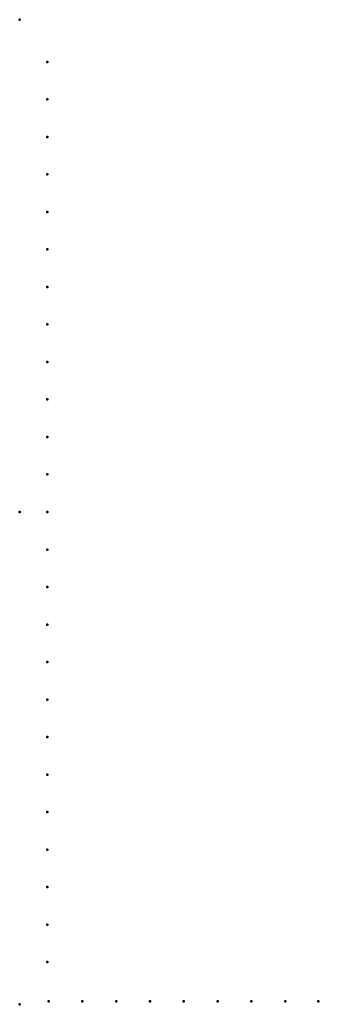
# Model space of a CAD drawing. Header units: millimetres. Extents: x 0 to 304, y -500 to 500.
import ezdxf

# ---------------------------------------------------------------- set-up
doc = ezdxf.new("R2010")
doc.units = ezdxf.units.MM
doc.layers.add('ConnectionPoints', color=7, linetype='Continuous', lineweight=50)

msp = doc.modelspace()

# ---------------------------------------------------------------- linework, layer by layer
at = {"layer": 'ConnectionPoints'}
for p in [(0, 500, 70), (28, 457.2, 70), (28, 419.1, 70), (28, 381, 70), (28, 342.9, 70), (28, 304.8, 70), (28, 266.7, 70), (28, 228.6, 70), (28, 190.5, 70), (28, 152.4, 70), (28, 114.3, 70), (28, 76.2, 70), (28, 38.1, 70), (0, 0), (0, 0, 70), (0, 0, 70), (0, 0, 70), (28, 0, 70), (28, -38.1, 70), (28, -76.2, 70), (28, -114.3, 70), (28, -152.4, 70), (28, -190.5, 70), (28, -228.6, 70), (28, -266.7, 70), (28, -304.8, 70), (28, -342.9, 70), (28, -381, 70), (28, -419.1, 70), (28, -457.2, 70), (0, -500, 70), (29.5, -497, 70), (63.83, -497, 70), (98.16, -497, 70), (132.49, -497, 70), (166.82, -497, 70), (201.15, -497, 70), (235.48, -497, 70), (269.81, -497, 70), (303.5, -497, 70)]:
    msp.add_point(p, dxfattribs=at)
at = {"layer": 'ConnectionPoints', "extrusion": (0, 1.22465e-16, -1)}
for p in [(28, 457.2, 70), (28, 419.1, 70), (28, 381, 70), (28, 342.9, 70), (28, 304.8, 70), (28, 266.7, 70), (28, 228.6, 70), (28, 190.5, 70), (28, 152.4, 70), (28, 114.3, 70), (28, 76.2, 70), (28, 38.1, 70), (0, 0, 70), (0, 0, 70), (28, 0, 70), (28, -38.1, 70), (28, -76.2, 70), (28, -114.3, 70), (28, -152.4, 70), (28, -190.5, 70), (28, -228.6, 70), (28, -266.7, 70), (28, -304.8, 70), (28, -342.9, 70), (28, -381, 70), (28, -419.1, 70), (28, -457.2, 70), (29.5, -497, 70), (63.83, -497, 70), (98.16, -497, 70), (132.49, -497, 70), (166.82, -497, 70), (201.15, -497, 70), (235.48, -497, 70), (269.81, -497, 70), (303.5, -497, 70)]:
    msp.add_point(p, dxfattribs=at)
at = {"layer": 'ConnectionPoints', "extrusion": (-1.49976e-32, -1.22465e-16, -1)}
msp.add_point((0, 0), dxfattribs=at)

doc.saveas('drawing.dxf')
